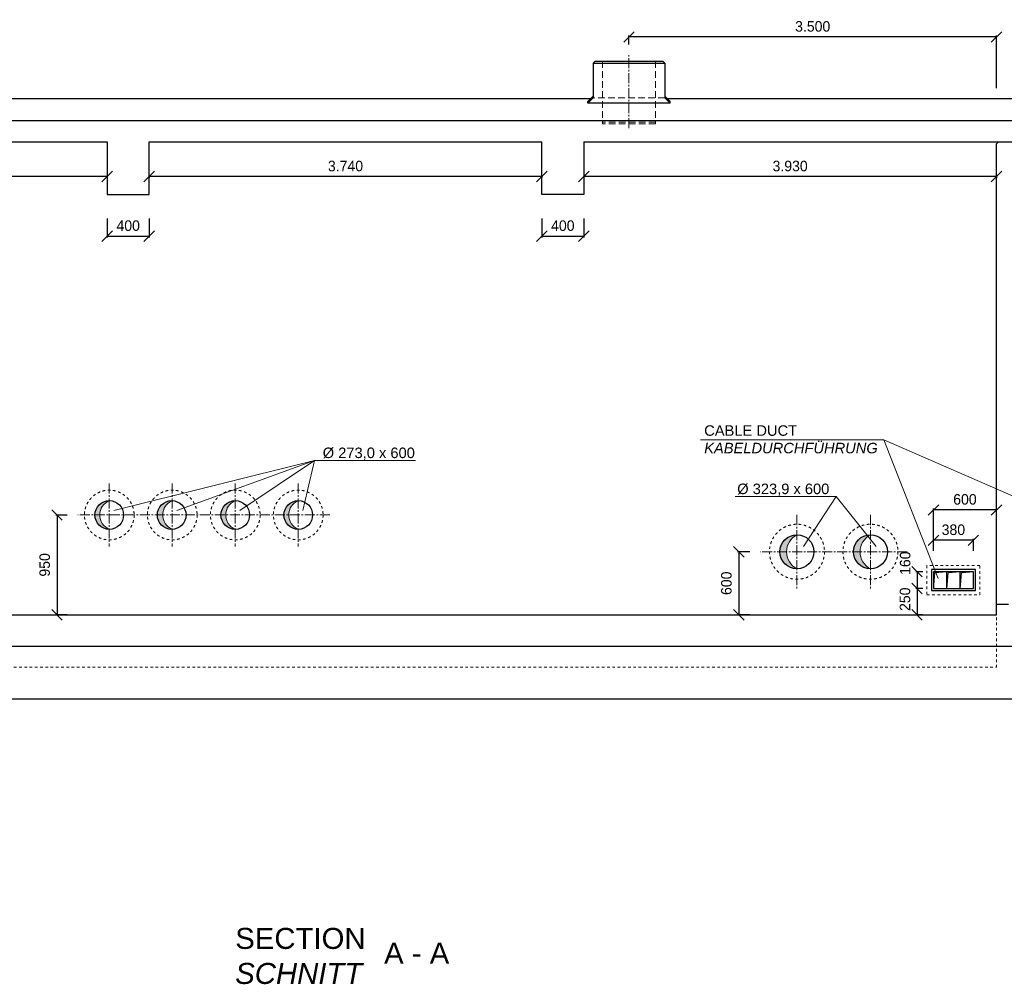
# Model space of a CAD drawing. Header units: millimetres. Extents: x -2787 to 131613, y -54195 to 30918.
# Tile 59 of 69: x 73094 to 82473, y -22858 to -13674. Entities that reach past the tile are written whole.
import ezdxf

# ---------------------------------------------------------------- set-up
doc = ezdxf.new("R2010")
doc.units = ezdxf.units.MM
for name, pattern in [('HIDDEN', [9.525, 6.35, -3.175]), ('JIS_02_1.0', [2, 1, -1]), ('MITTE2', [28.575, 19.05, -3.175, 3.175, -3.175])]:
    doc.linetypes.add(name, pattern=pattern)
doc.layers.add('Bemaßung', color=7, linetype='Continuous', lineweight=9)
doc.layers.add('Beschriftung', color=7, linetype='Continuous')
doc.layers.add('POL_Bema', color=7, linetype='Continuous')
doc.styles.add('LBB3.5M1000', font='isocp.shx', dxfattribs={"height": 3.5})
doc.dimstyles.new('DIN', dxfattribs={"dimtxt": 2.5, "dimasz": 2.5, "dimexe": 1.25, "dimexo": 0.625, "dimtad": 1, "dimtih": 1, "dimdec": 4, "dimdsep": 46, "dimlunit": 6, "dimtxsty": 'Standard', "dimcen": 2.5, "dimadec": 0, "dimazin": 0, "dimtfac": 1, "dimtdec": 4, "dimtmove": 0, "dimatfit": 3, "dimfxl": 0, "dimtvp": 1, "dimtolj": 1, "dimtzin": 0, "dimarcsym": 0})

# ---------------------------------------------------------------- blocks, each defined once
blk = doc.blocks.new('_Oblique')
at = {"layer": 'POL_Bema', "color": 0, "lineweight": -2}
blk.add_line((-0.5, -0.5), (0.5, 0.5), dxfattribs=at)
blk = doc.blocks.new('*D350')
at = {"layer": 'Bemaßung', "color": 0, "lineweight": -2, "transparency": 16777216}
for p, q in [((81797.5, -18729.9), (81797.5, -18329.1)), ((82397.5, -18341.6), (81797.5, -18341.6)), ((82397.5, -18729.9), (82397.5, -18329.1))]:
    blk.add_line(p, q, dxfattribs=at)
at = {"layer": 'DEFPOINTS', "color": 0, "transparency": 16777216}
for p in [(81797.5, -18341.6), (81797.5, -18929.9), (82397.5, -18929.9)]:
    blk.add_point(p, dxfattribs=at)
at = {"layer": 'Bemaßung', "color": 0, "lineweight": -2, "transparency": 16777216, "xscale": 100, "yscale": 100, "zscale": 100, "rotation": 180}
blk.add_blockref('_Oblique', (81797.5, -18341.6), dxfattribs=at)
at = {"layer": 'Bemaßung', "color": 0, "lineweight": -2, "transparency": 16777216, "xscale": 100, "yscale": 100, "zscale": 100}
blk.add_blockref('_Oblique', (82397.5, -18341.6), dxfattribs=at)
at = {"layer": 'Bemaßung', "color": 0, "transparency": 16777216, "insert": (82097.5, -18241.6), "char_height": 100, "attachment_point": 5}
blk.add_mtext('\\A1;600', dxfattribs=at)
blk = doc.blocks.new('*D351')
at = {"layer": 'Bemaßung', "color": 0, "lineweight": -2, "transparency": 16777216}
for p, q in [((81797.5, -18729.9), (81797.5, -18618.3)), ((82177.5, -18630.8), (81797.5, -18630.8)), ((82177.5, -18729.9), (82177.5, -18618.3))]:
    blk.add_line(p, q, dxfattribs=at)
at = {"layer": 'DEFPOINTS', "color": 0, "transparency": 16777216}
for p in [(81797.5, -18630.8), (81797.5, -18929.9), (82177.5, -18929.9)]:
    blk.add_point(p, dxfattribs=at)
at = {"layer": 'Bemaßung', "color": 0, "lineweight": -2, "transparency": 16777216, "xscale": 100, "yscale": 100, "zscale": 100, "rotation": 180}
blk.add_blockref('_Oblique', (81797.5, -18630.8), dxfattribs=at)
at = {"layer": 'Bemaßung', "color": 0, "lineweight": -2, "transparency": 16777216, "xscale": 100, "yscale": 100, "zscale": 100}
blk.add_blockref('_Oblique', (82177.5, -18630.8), dxfattribs=at)
at = {"layer": 'Bemaßung', "color": 0, "transparency": 16777216, "insert": (81987.5, -18530.8), "char_height": 100, "attachment_point": 5}
blk.add_mtext('\\A1;380', dxfattribs=at)
blk = doc.blocks.new('*D352')
at = {"layer": 'Bemaßung', "color": 0, "lineweight": -2, "transparency": 16777216}
for p, q in [((81697.5, -19089.9), (81628.8, -19089.9)), ((81641.3, -19089.9), (81641.3, -19339.9)), ((81697.5, -19339.9), (81628.8, -19339.9))]:
    blk.add_line(p, q, dxfattribs=at)
at = {"layer": 'DEFPOINTS', "color": 0, "transparency": 16777216}
for p in [(81797.5, -19089.9), (81641.3, -19339.9), (81797.5, -19339.9)]:
    blk.add_point(p, dxfattribs=at)
at = {"layer": 'Bemaßung', "color": 0, "lineweight": -2, "transparency": 16777216, "xscale": 100, "yscale": 100, "zscale": 100}
for p, rotation in [((81641.3, -19089.9), 90), ((81641.3, -19339.9), 270)]:
    blk.add_blockref('_Oblique', p, dxfattribs=dict(at, rotation=rotation))
at = {"layer": 'Bemaßung', "color": 0, "transparency": 16777216, "insert": (81526.6, -19192), "char_height": 100, "attachment_point": 5, "rotation": 90}
blk.add_mtext('\\A1;250', dxfattribs=at)
blk = doc.blocks.new('*D353')
at = {"layer": 'Bemaßung', "color": 0, "lineweight": -2, "transparency": 16777216}
for p, q in [((81697.5, -18929.9), (81628.8, -18929.9)), ((81641.3, -18929.9), (81641.3, -19089.9)), ((81697.5, -19089.9), (81628.8, -19089.9))]:
    blk.add_line(p, q, dxfattribs=at)
at = {"layer": 'DEFPOINTS', "color": 0, "transparency": 16777216}
for p in [(81797.5, -18929.9), (81641.3, -19089.9), (81797.5, -19089.9)]:
    blk.add_point(p, dxfattribs=at)
at = {"layer": 'Bemaßung', "color": 0, "lineweight": -2, "transparency": 16777216, "xscale": 100, "yscale": 100, "zscale": 100}
for p, rotation in [((81641.3, -18929.9), 90), ((81641.3, -19089.9), 270)]:
    blk.add_blockref('_Oblique', p, dxfattribs=dict(at, rotation=rotation))
at = {"layer": 'Bemaßung', "color": 0, "transparency": 16777216, "insert": (81528.5, -18848.7), "char_height": 100, "attachment_point": 5, "rotation": 90}
blk.add_mtext('\\A1;160', dxfattribs=at)
blk = doc.blocks.new('*D356')
at = {"layer": 'Bemaßung', "color": 0, "lineweight": -2, "transparency": 16777216}
for p, q in [((73547.5, -18389.9), (73437.8, -18389.9)), ((73450.3, -18389.9), (73450.3, -19339.9)), ((73547.5, -19339.9), (73437.8, -19339.9))]:
    blk.add_line(p, q, dxfattribs=at)
at = {"layer": 'DEFPOINTS', "color": 0, "transparency": 16777216}
for p in [(73647.5, -18389.9), (73450.3, -19339.9), (73647.5, -19339.9)]:
    blk.add_point(p, dxfattribs=at)
at = {"layer": 'Bemaßung', "color": 0, "lineweight": -2, "transparency": 16777216, "xscale": 100, "yscale": 100, "zscale": 100}
for p, rotation in [((73450.3, -18389.9), 90), ((73450.3, -19339.9), 270)]:
    blk.add_blockref('_Oblique', p, dxfattribs=dict(at, rotation=rotation))
at = {"layer": 'Bemaßung', "color": 0, "transparency": 16777216, "insert": (73332.6, -18864.9), "char_height": 100, "attachment_point": 5, "rotation": 90}
blk.add_mtext('\\A1;950', dxfattribs=at)
blk = doc.blocks.new('*D363')
at = {"layer": 'Bemaßung', "color": 0, "lineweight": -2, "transparency": 16777216}
for p, q in [((80047.5, -18739.9), (79931.8, -18739.9)), ((79944.3, -18739.9), (79944.3, -19339.9)), ((80047.5, -19339.9), (79931.8, -19339.9))]:
    blk.add_line(p, q, dxfattribs=at)
at = {"layer": 'DEFPOINTS', "color": 0, "transparency": 16777216}
for p in [(80147.5, -18739.9), (79944.3, -19339.9), (80147.5, -19339.9)]:
    blk.add_point(p, dxfattribs=at)
at = {"layer": 'Bemaßung', "color": 0, "lineweight": -2, "transparency": 16777216, "xscale": 100, "yscale": 100, "zscale": 100}
for p, rotation in [((79944.3, -18739.9), 90), ((79944.3, -19339.9), 270)]:
    blk.add_blockref('_Oblique', p, dxfattribs=dict(at, rotation=rotation))
at = {"layer": 'Bemaßung', "color": 0, "transparency": 16777216, "insert": (79825.7, -19039.9), "char_height": 100, "attachment_point": 5, "rotation": 90}
blk.add_mtext('\\A1;600', dxfattribs=at)
blk = doc.blocks.new('*D480')
at = {"layer": 'Bemaßung', "color": 0, "lineweight": -2, "transparency": 16777216}
for p, q in [((69997.5, -15168), (69997.5, -15180.5)), ((73927.5, -15168), (69997.5, -15168)), ((73927.5, -15168), (73927.5, -15180.5))]:
    blk.add_line(p, q, dxfattribs=at)
at = {"layer": 'DEFPOINTS', "color": 0, "transparency": 16777216}
for p in [(69997.5, -15068), (73927.5, -15068), (69997.5, -15168)]:
    blk.add_point(p, dxfattribs=at)
at = {"layer": 'Bemaßung', "color": 0, "lineweight": -2, "transparency": 16777216, "xscale": 100, "yscale": 100, "zscale": 100, "rotation": 180}
blk.add_blockref('_Oblique', (69997.5, -15168), dxfattribs=at)
at = {"layer": 'Bemaßung', "color": 0, "lineweight": -2, "transparency": 16777216, "xscale": 100, "yscale": 100, "zscale": 100}
blk.add_blockref('_Oblique', (73927.5, -15168), dxfattribs=at)
at = {"layer": 'Bemaßung', "color": 0, "transparency": 16777216, "insert": (71962.5, -15068), "char_height": 100, "attachment_point": 5}
blk.add_mtext('\\A1;3.930', dxfattribs=at)
blk = doc.blocks.new('*D481')
at = {"layer": 'Bemaßung', "color": 0, "lineweight": -2, "transparency": 16777216}
for p, q in [((74327.5, -15168), (74327.5, -15180.5)), ((78067.5, -15168), (74327.5, -15168)), ((78067.5, -15168), (78067.5, -15180.5))]:
    blk.add_line(p, q, dxfattribs=at)
at = {"layer": 'DEFPOINTS', "color": 0, "transparency": 16777216}
for p in [(74327.5, -15068), (78067.5, -15068), (74327.5, -15168)]:
    blk.add_point(p, dxfattribs=at)
at = {"layer": 'Bemaßung', "color": 0, "lineweight": -2, "transparency": 16777216, "xscale": 100, "yscale": 100, "zscale": 100, "rotation": 180}
blk.add_blockref('_Oblique', (74327.5, -15168), dxfattribs=at)
at = {"layer": 'Bemaßung', "color": 0, "lineweight": -2, "transparency": 16777216, "xscale": 100, "yscale": 100, "zscale": 100}
blk.add_blockref('_Oblique', (78067.5, -15168), dxfattribs=at)
at = {"layer": 'Bemaßung', "color": 0, "transparency": 16777216, "insert": (76197.5, -15068), "char_height": 100, "attachment_point": 5}
blk.add_mtext('\\A1;3.740', dxfattribs=at)
blk = doc.blocks.new('*D482')
at = {"layer": 'Bemaßung', "color": 0, "lineweight": -2, "transparency": 16777216}
for p, q in [((78467.5, -15168), (78467.5, -15180.5)), ((82397.5, -15168), (78467.5, -15168)), ((82397.5, -15168), (82397.5, -15180.5))]:
    blk.add_line(p, q, dxfattribs=at)
at = {"layer": 'DEFPOINTS', "color": 0, "transparency": 16777216}
for p in [(78467.5, -15068), (82397.5, -15068), (78467.5, -15168)]:
    blk.add_point(p, dxfattribs=at)
at = {"layer": 'Bemaßung', "color": 0, "lineweight": -2, "transparency": 16777216, "xscale": 100, "yscale": 100, "zscale": 100, "rotation": 180}
blk.add_blockref('_Oblique', (78467.5, -15168), dxfattribs=at)
at = {"layer": 'Bemaßung', "color": 0, "lineweight": -2, "transparency": 16777216, "xscale": 100, "yscale": 100, "zscale": 100}
blk.add_blockref('_Oblique', (82397.5, -15168), dxfattribs=at)
at = {"layer": 'Bemaßung', "color": 0, "transparency": 16777216, "insert": (80432.5, -15068), "char_height": 100, "attachment_point": 5}
blk.add_mtext('\\A1;3.930', dxfattribs=at)
blk = doc.blocks.new('*D483')
at = {"layer": 'Bemaßung', "color": 0, "lineweight": -2, "transparency": 16777216}
for p, q in [((73927.5, -15568), (73927.5, -15748.2)), ((74327.5, -15568), (74327.5, -15748.2)), ((73927.5, -15735.7), (74327.5, -15735.7))]:
    blk.add_line(p, q, dxfattribs=at)
at = {"layer": 'DEFPOINTS', "color": 0, "transparency": 16777216}
for p in [(73927.5, -15068), (74327.5, -15068), (74327.5, -15735.7)]:
    blk.add_point(p, dxfattribs=at)
at = {"layer": 'Bemaßung', "color": 0, "lineweight": -2, "transparency": 16777216, "xscale": 100, "yscale": 100, "zscale": 100, "rotation": 180}
blk.add_blockref('_Oblique', (73927.5, -15735.7), dxfattribs=at)
at = {"layer": 'Bemaßung', "color": 0, "lineweight": -2, "transparency": 16777216, "xscale": 100, "yscale": 100, "zscale": 100}
blk.add_blockref('_Oblique', (74327.5, -15735.7), dxfattribs=at)
at = {"layer": 'Bemaßung', "color": 0, "transparency": 16777216, "insert": (74127.5, -15635.7), "char_height": 100, "attachment_point": 5}
blk.add_mtext('\\A1;400', dxfattribs=at)
blk = doc.blocks.new('*D484')
at = {"layer": 'Bemaßung', "color": 0, "lineweight": -2, "transparency": 16777216}
for p, q in [((78067.5, -15568), (78067.5, -15748.2)), ((78467.5, -15568), (78467.5, -15748.2)), ((78067.5, -15735.7), (78467.5, -15735.7))]:
    blk.add_line(p, q, dxfattribs=at)
at = {"layer": 'DEFPOINTS', "color": 0, "transparency": 16777216}
for p in [(78067.5, -15068), (78467.5, -15068), (78467.5, -15735.7)]:
    blk.add_point(p, dxfattribs=at)
at = {"layer": 'Bemaßung', "color": 0, "lineweight": -2, "transparency": 16777216, "xscale": 100, "yscale": 100, "zscale": 100, "rotation": 180}
blk.add_blockref('_Oblique', (78067.5, -15735.7), dxfattribs=at)
at = {"layer": 'Bemaßung', "color": 0, "lineweight": -2, "transparency": 16777216, "xscale": 100, "yscale": 100, "zscale": 100}
blk.add_blockref('_Oblique', (78467.5, -15735.7), dxfattribs=at)
at = {"layer": 'Bemaßung', "color": 0, "transparency": 16777216, "insert": (78267.5, -15635.7), "char_height": 100, "attachment_point": 5}
blk.add_mtext('\\A1;400', dxfattribs=at)
blk = doc.blocks.new('*D489')
at = {"color": 0, "lineweight": -2, "transparency": 16777216}
for p, q in [((78897.5, -13911.8), (78897.5, -13826.2)), ((82397.5, -13838.7), (78897.5, -13838.7)), ((82397.5, -14326.7), (82397.5, -13826.2))]:
    blk.add_line(p, q, dxfattribs=at)
at = {"layer": 'DEFPOINTS', "color": 0, "transparency": 16777216}
for p in [(78897.5, -13838.7), (78897.5, -14011.8), (82397.5, -14426.7)]:
    blk.add_point(p, dxfattribs=at)
at = {"color": 0, "lineweight": -2, "transparency": 16777216, "xscale": 100, "yscale": 100, "zscale": 100, "rotation": 180}
blk.add_blockref('_Oblique', (78897.5, -13838.7), dxfattribs=at)
at = {"color": 0, "lineweight": -2, "transparency": 16777216, "xscale": 100, "yscale": 100, "zscale": 100}
blk.add_blockref('_Oblique', (82397.5, -13838.7), dxfattribs=at)
at = {"color": 0, "transparency": 16777216, "insert": (80647.5, -13738.7), "char_height": 100, "attachment_point": 5}
blk.add_mtext('\\A1;3.500', dxfattribs=at)

msp = doc.modelspace()

# ---------------------------------------------------------------- hatches: boundary and pattern name
at = {"lineweight": 5}
h = msp.add_hatch(color=256, dxfattribs=at)
h.dxf.hatch_style = 1
h.paths.add_polyline_path([(73947.50897, -18253.35038, 0.4142135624), (73811.00897, -18389.85038), (73856.16772, -18389.85038, -0.3037195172)])
h.paths.add_polyline_path([(73856.16772, -18389.85038), (73811.00897, -18389.85038, 0.4142135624), (73947.50897, -18526.35038, -0.3037195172)])
h = msp.add_hatch(color=256, dxfattribs=at)
h.dxf.hatch_style = 1
h.paths.add_polyline_path([(74547.50897, -18253.35038, 0.4142135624), (74411.00897, -18389.85038), (74456.16772, -18389.85038, -0.3037195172)])
h.paths.add_polyline_path([(74456.16772, -18389.85038), (74411.00897, -18389.85038, 0.4142135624), (74547.50897, -18526.35038, -0.3037195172)])
h = msp.add_hatch(color=256, dxfattribs=at)
h.dxf.hatch_style = 1
h.paths.add_polyline_path([(75147.50897, -18253.35038, 0.4142135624), (75011.00897, -18389.85038), (75056.16772, -18389.85038, -0.3037195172)])
h.paths.add_polyline_path([(75056.16772, -18389.85038), (75011.00897, -18389.85038, 0.4142135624), (75147.50897, -18526.35038, -0.3037195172)])
h = msp.add_hatch(color=256, dxfattribs=at)
h.dxf.hatch_style = 1
h.paths.add_polyline_path([(75747.50897, -18253.35038, 0.4142135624), (75611.00897, -18389.85038), (75656.16772, -18389.85038, -0.3037195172)])
h.paths.add_polyline_path([(75656.16772, -18389.85038), (75611.00897, -18389.85038, 0.4142135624), (75747.50897, -18526.35038, -0.3037195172)])
h = msp.add_hatch(color=256, dxfattribs=at)
h.dxf.hatch_style = 1
h.paths.add_polyline_path([(80497.50897, -18577.90038, 0.4142135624), (80335.55897, -18739.85038), (80398.48212, -18739.85038, -0.2815049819)])
h.paths.add_polyline_path([(80398.48212, -18739.85038), (80335.55897, -18739.85038, 0.4142135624), (80497.50897, -18901.80038, -0.2815049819)])
h = msp.add_hatch(color=256, dxfattribs=at)
h.dxf.hatch_style = 1
h.paths.add_polyline_path([(81197.50897, -18577.90038, 0.4142135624), (81035.55897, -18739.85038), (81098.48212, -18739.85038, -0.2815049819)])
h.paths.add_polyline_path([(81098.48212, -18739.85038), (81035.55897, -18739.85038, 0.4142135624), (81197.50897, -18901.80038, -0.2815049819)])
at = {"lineweight": 18}
h = msp.add_hatch(color=256, dxfattribs=at)
h.dxf.hatch_style = 1
h.paths.add_polyline_path([(81811.0725, -18939.81853), (81924.17497, -18929.85038), (81797.50897, -18929.85038), (81797.50897, -19089.85038)])
h = msp.add_hatch(color=256, dxfattribs=at)
h.dxf.hatch_style = 1
h.paths.add_polyline_path([(81937.7385, -18939.81853), (82050.84097, -18929.85038), (81924.17497, -18929.85038), (81924.17497, -19089.85038)])
h = msp.add_hatch(color=256, dxfattribs=at)
h.dxf.hatch_style = 1
h.paths.add_polyline_path([(82064.4065, -18939.81853), (82177.50897, -18929.85038), (82050.84297, -18929.85038), (82050.84297, -19089.85038)])

# ---------------------------------------------------------------- linework, layer by layer
at = {"linetype": 'MITTE2', "lineweight": 18, "ltscale": 5}
for p, q in [((78897.50897, -14706.82443), (78897.50897, -14011.75204)), ((73947.50897, -18089.85038), (73947.50897, -18689.85038)), ((74547.50897, -18089.85038), (74547.50897, -18689.85038)), ((75147.50897, -18089.85038), (75147.50897, -18689.85038)), ((75747.50897, -18089.85038), (75747.50897, -18689.85038)), ((76047.50897, -18389.85038), (73647.50897, -18389.85038)), ((80497.50897, -18389.85038), (80497.50897, -19089.85038)), ((81197.50897, -18389.85038), (81197.50897, -19089.85038)), ((81547.50897, -18739.85038), (80147.50897, -18739.85038))]:
    msp.add_line(p, q, dxfattribs=at)
for p, q in [((78555.00897, -14088.62287), (78575.00897, -14068.62287)), ((78555.00897, -14088.62287), (78555.00897, -14418.62287)), ((78555.00897, -14088.62287), (79240.00897, -14088.62287)), ((78575.00897, -14068.62287), (79220.00897, -14068.62287)), ((79240.00897, -14088.62287), (79220.00897, -14068.62287)), ((79240.00897, -14088.62287), (79240.00897, -14418.62287)), ((78531.76775, -14426.71409), (69597.50897, -14426.71409)), ((78555.00897, -14403.47287), (78505.00897, -14453.47287)), ((78555.00897, -14418.62287), (78505.00897, -14468.62287)), ((79240.00897, -14403.47287), (79290.00897, -14453.47287)), ((79240.00897, -14418.62287), (79290.00897, -14468.62287)), ((88047.50897, -14426.71409), (79263.25019, -14426.71409)), ((78505.00897, -14468.62287), (78505.00897, -14453.47287)), ((79290.00897, -14468.62287), (78505.00897, -14468.62287)), ((79290.00897, -14468.62287), (79290.00897, -14453.47287)), ((73927.50897, -14836.85038), (73927.50897, -15337.07533)), ((74327.50897, -15337.07533), (74327.50897, -14836.85038)), ((78067.50897, -15337.07533), (78067.50897, -14836.85038)), ((78467.50897, -14836.85038), (78467.50897, -15337.07533)), ((82397.50897, -14856.85038), (82417.50897, -14836.85038)), ((82397.50897, -19339.85038), (82397.50897, -14856.85038)), ((73927.50897, -15337.07533), (74327.50897, -15337.07533)), ((78467.50897, -15337.07533), (78067.50897, -15337.07533)), ((82397.50897, -18587.85038), (82397.50897, -18487.85038)), ((81924.17697, -19089.85038), (81924.17697, -18929.85038)), ((82050.84297, -19089.85038), (82050.84297, -18929.85038)), ((82397.50897, -19239.85038), (82512.15644, -19239.85038)), ((69997.50897, -19339.85038), (82397.50897, -19339.85038)), ((72839.15442, -19639.85038), (82647.50897, -19639.85038)), ((72839.15442, -20139.85038), (82647.50897, -20139.85038))]:
    msp.add_line(p, q)
at = {"linetype": 'HIDDEN', "lineweight": 18, "ltscale": 10}
for p, q in [((78645.00897, -14068.62287), (78645.00897, -14664.43257)), ((79150.00897, -14068.62287), (79150.00897, -14664.43257)), ((79240.00897, -14418.62287), (78555.00897, -14418.62287)), ((79150.00897, -14649.28257), (78645.00897, -14649.28257)), ((79150.00897, -14664.43257), (78645.00897, -14664.43257))]:
    msp.add_line(p, q, dxfattribs=at)
at = {"lineweight": 18}
for p, q in [((81797.50897, -19089.85038), (81811.0725, -18939.81853)), ((81924.17497, -18929.85038), (81811.0725, -18939.81853)), ((81924.17497, -19089.85038), (81937.7385, -18939.81853)), ((82050.84097, -18929.85038), (81937.7385, -18939.81853)), ((82050.84297, -19089.85038), (82064.4065, -18939.81853)), ((82177.50897, -18929.85038), (82064.4065, -18939.81853))]:
    msp.add_line(p, q, dxfattribs=at)
at = {"linetype": 'JIS_02_1.0', "lineweight": 18, "ltscale": 25}
for p, q in [((82397.50897, -19839.85038), (82397.50897, -19339.85038)), ((72839.15442, -19839.85038), (82397.50897, -19839.85038))]:
    msp.add_line(p, q, dxfattribs=at)
for points in [[(78467.50897, -14836.85038), (88047.50897, -14836.85038), (88047.50897, -14636.11234), (69597.50897, -14636.11234), (69597.50897, -14836.85038), (73927.50897, -14836.85038)], [(74327.50897, -14836.85038), (78067.50897, -14836.85038)]]:
    msp.add_lwpolyline(points)
msp.add_lwpolyline([(81736.00897, -19149.85038), (82239.00897, -19149.85038), (82239.00897, -18869.85038), (81736.00897, -18869.85038)], close=True, dxfattribs=at)
for points in [[(81777.50897, -19109.85038), (82197.50897, -19109.85038), (82197.50897, -18909.85038), (81777.50897, -18909.85038)], [(81797.50897, -19089.85038), (82177.50897, -19089.85038), (82177.50897, -18929.85038), (81797.50897, -18929.85038)]]:
    msp.add_lwpolyline(points, close=True)
for centre, radius in [((73947.50897, -18389.85038), 236.5), ((74547.50897, -18389.85038), 236.5), ((75147.50897, -18389.85038), 236.5), ((75747.50897, -18389.85038), 236.5), ((80497.50897, -18739.85038), 261.95), ((81197.50897, -18739.85038), 261.95)]:
    msp.add_circle(centre, radius, dxfattribs=at)
for centre, radius in [((73947.50897, -18389.85038), 136.5), ((74541.88945, -18389.85038), 136.5), ((75147.50897, -18389.85038), 136.5), ((75747.50897, -18389.85038), 136.5), ((80497.50897, -18739.85038), 161.95), ((81197.50897, -18739.85038), 161.95)]:
    msp.add_circle(centre, radius)
at = {"lineweight": 5}
for centre, radius, start, end in [((74003.83087, -18389.85038), 147.66315, 112.421761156, 247.578238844), ((74603.83087, -18389.85038), 147.66315, 112.421761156, 247.578238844), ((75203.83087, -18389.85038), 147.66315, 112.421761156, 247.578238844), ((75803.83087, -18389.85038), 147.66315, 112.421761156, 247.578238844), ((80580.42328, -18739.85038), 181.94116, 117.111298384, 242.888701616), ((81280.42328, -18739.85038), 181.94116, 117.111298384, 242.888701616)]:
    msp.add_arc(centre, radius, start, end, dxfattribs=at)
at = {"layer": 'Beschriftung', "lineweight": 5}
for p, q in [((79577.46994, -17673.5015), (81323.97417, -17673.5015)), ((81323.97417, -17673.5015), (81843.81207, -18993.09059)), ((81323.97417, -17673.5015), (82792.21838, -18313.31311)), ((73991.45005, -18345.92456), (75901.6855, -17871.42349)), ((75901.6855, -17871.42349), (74591.45005, -18345.92456)), ((75901.6855, -17871.42349), (75191.45005, -18345.92456)), ((75901.6855, -17871.42349), (75791.45005, -18345.92456)), ((76865.1373, -17871.42349), (75901.6855, -17871.42349)), ((80871.73829, -18214.4439), (79908.28649, -18214.4439)), ((80560.19918, -18688.94497), (80871.73829, -18214.4439)), ((80871.73829, -18214.4439), (81253.49396, -18688.94497))]:
    msp.add_line(p, q, dxfattribs=at)

# ---------------------------------------------------------------- texts
at = {"layer": 'Beschriftung', "attachment_point": 1, "style": 'LBB3.5M1000'}
for s, width, insert, char_height in [('{\\fArial|b0|i0|c0|p34;CABLE DUCT\\P\\fArial|b0|i1|c0|p34;KABELDURCHFÜHRUNG}', 1678.6331875, (79614.13144, -17535.85083), 100), ('{\\fArial|b0|i0|c0|p34;%%C 273,0 x 600}', 884.5236077, (75980.61369, -17747.95828), 100), ('{\\fArial|b0|i0|c0|p34;%%C 323,9 x 600}', 884.5236077, (79928.49015, -18090.97869), 100), ('{\\fArial|b0|i0|c0|p34;SECTION\\P\\fArial|b0|i1|c0|p34;SCHNITT}', 4349.3181878, (75147.0354, -22320.85131), 200), ('{\\fArial|b0|i0|c0|p34;A - A}', 711.2558391, (76564.95459, -22461.47719), 200)]:
    msp.add_mtext_dynamic_manual_height_columns(s, width=width, gutter_width=17.5, heights=[0], dxfattribs=dict(at, insert=insert, char_height=char_height))
at = {"layer": 'Beschriftung', "insert": (46505.09522, -20862.87922), "char_height": 100, "attachment_point": 1, "style": 'LBB3.5M1000', "bg_fill": 3, "box_fill_scale": 1.5, "bg_fill_color": 256, "bg_fill_transparency": 0}
msp.add_mtext_dynamic_manual_height_columns('\\pi383.04;{\\fArial|b0|i0|c0|p34;AUTOMATIC\\P\\pi77.478;SUPPLY AIR LOUVER\\P\\pi233.55;\\fArial|b0|i1|c0|p34;AUTOMATISCHE\\P\\pi184.74;ZULUFTJALOUSIE}', width=1583.195752, gutter_width=17.5, heights=[0], dxfattribs=at)

# ---------------------------------------------------------------- dimensions: what is measured, and where the dimension line sits
dim = msp.add_linear_dim(base=(78897.50897, -13838.68861), p1=(82397.50897, -14426.71409), p2=(78897.50897, -14011.75204), dimstyle='DIN', override={"dimscale": 10, "dimtxt": 10, "dimasz": 10, "dimexo": 10, "dimgap": 5, "dimdec": 2, "dimblk1": 'Oblique', "dimblk2": 'Oblique', "dimsah": 1, "dimtdec": 2, "dimtmove": 2})
dim.commit()
dim.dimension.update_dxf_attribs({"geometry": '*D489', "text_midpoint": (80647.50897, -13738.68861)})
at = {"layer": 'Bemaßung'}
for base, p1, p2, override, picture, middle in [((69997.50897, -15167.95241), (73927.50897, -15067.95241), (69997.50897, -15067.95241), {"dimscale": 10, "dimtxt": 10, "dimasz": 10, "dimexo": 10, "dimgap": 5, "dimdec": 2, "dimblk1": 'Oblique', "dimblk2": 'Oblique', "dimsah": 1, "dimtdec": 2, "dimtmove": 2}, '*D480', (71962.50897, -15067.95241)), ((74327.50897, -15167.95241), (78067.50897, -15067.95241), (74327.50897, -15067.95241), {"dimscale": 10, "dimtxt": 10, "dimasz": 10, "dimexo": 10, "dimgap": 5, "dimdec": 2, "dimblk1": 'Oblique', "dimblk2": 'Oblique', "dimsah": 1, "dimtdec": 2, "dimtmove": 2}, '*D481', (76197.50897, -15067.95241)), ((78467.50897, -15167.95241), (82397.50897, -15067.95241), (78467.50897, -15067.95241), {"dimscale": 10, "dimtxt": 10, "dimasz": 10, "dimexo": 10, "dimgap": 5, "dimdec": 2, "dimblk1": 'Oblique', "dimblk2": 'Oblique', "dimsah": 1, "dimtdec": 2, "dimtmove": 2}, '*D482', (80432.50897, -15067.95241)), ((74327.50897, -15735.67282), (73927.50897, -15067.95241), (74327.50897, -15067.95241), {"dimscale": 10, "dimtxt": 10, "dimasz": 10, "dimexo": 50, "dimgap": 5, "dimdec": 2, "dimblk1": 'Oblique', "dimblk2": 'Oblique', "dimsah": 1, "dimtdec": 2, "dimtmove": 2}, '*D483', (74127.50897, -15635.67282)), ((78467.50897, -15735.67282), (78067.50897, -15067.95241), (78467.50897, -15067.95241), {"dimscale": 10, "dimtxt": 10, "dimasz": 10, "dimexo": 50, "dimgap": 5, "dimdec": 2, "dimblk1": 'Oblique', "dimblk2": 'Oblique', "dimsah": 1, "dimtdec": 2, "dimtmove": 2}, '*D484', (78267.50897, -15635.67282)), ((81797.50897, -18341.62026), (82397.50897, -18929.85038), (81797.50897, -18929.85038), {"dimscale": 10, "dimtxt": 10, "dimasz": 10, "dimexo": 20, "dimgap": 5, "dimdec": 2, "dimblk1": 'Oblique', "dimblk2": 'Oblique', "dimsah": 1, "dimtdec": 2, "dimtmove": 2}, '*D350', (82097.50897, -18241.62026)), ((81797.50897, -18630.78732), (82177.50897, -18929.85038), (81797.50897, -18929.85038), {"dimscale": 10, "dimtxt": 10, "dimasz": 10, "dimexo": 20, "dimgap": 5, "dimdec": 2, "dimblk1": 'Oblique', "dimblk2": 'Oblique', "dimsah": 1, "dimtdec": 2, "dimtmove": 2}, '*D351', (81987.50897, -18530.78732))]:
    dim = msp.add_linear_dim(base=base, p1=p1, p2=p2, dimstyle='DIN', override=override, dxfattribs=at)
    dim.commit()
    dim.dimension.update_dxf_attribs({"geometry": picture, "text_midpoint": middle})
for base, p1, p2, picture, middle in [((73450.32772, -19339.85038), (73647.50897, -18389.85038), (73647.50897, -19339.85038), '*D356', (73332.59041, -18864.85038)), ((79944.2538, -19339.85038), (80147.50897, -18739.85038), (80147.50897, -19339.85038), '*D363', (79825.66543, -19039.85038)), ((81641.25897, -19089.85038), (81797.50897, -18929.85038), (81797.50897, -19089.85038), '*D353', (81528.50901, -18848.70709)), ((81641.25897, -19339.85038), (81797.50897, -19089.85038), (81797.50897, -19339.85038), '*D352', (81526.64513, -19191.95704))]:
    dim = msp.add_linear_dim(base=base, p1=p1, p2=p2, angle=90, dimstyle='DIN', override={"dimscale": 10, "dimtxt": 10, "dimasz": 10, "dimexo": 10, "dimgap": 5, "dimdec": 2, "dimblk1": 'Oblique', "dimblk2": 'Oblique', "dimsah": 1, "dimtdec": 2, "dimtmove": 2}, dxfattribs=at)
    dim.commit()
    dim.dimension.update_dxf_attribs({"geometry": picture, "text_midpoint": middle, "dimtype": 160})

doc.saveas('drawing.dxf')
